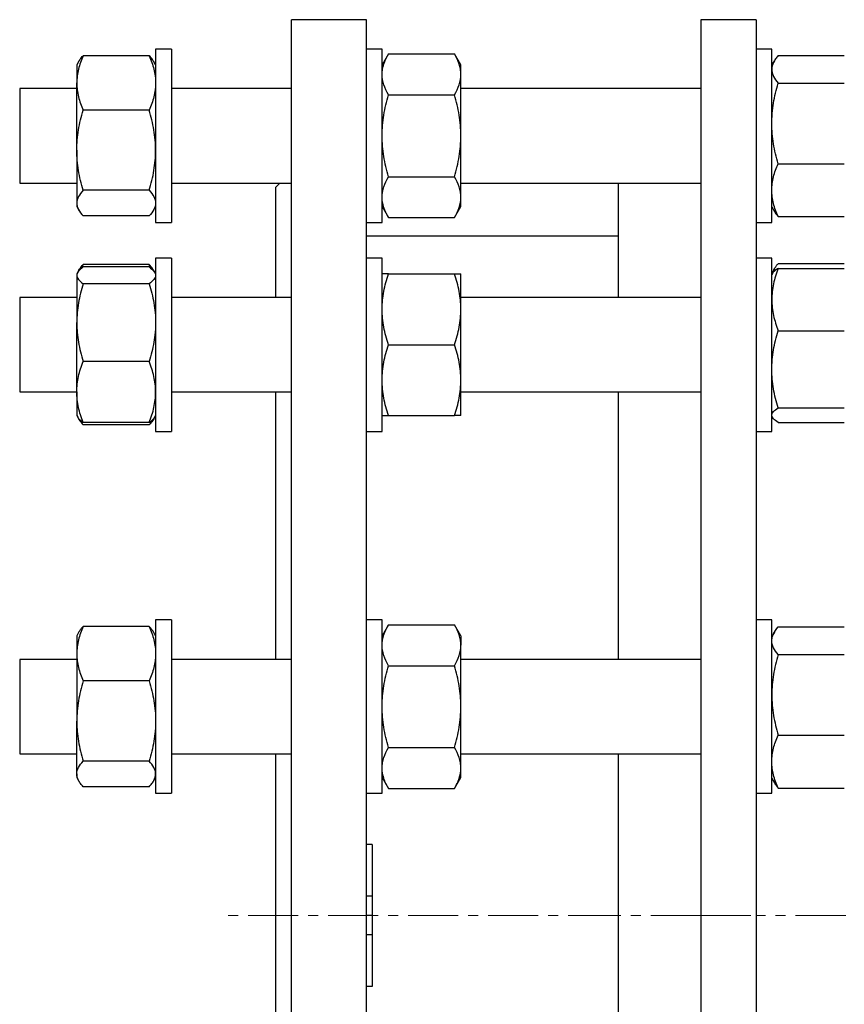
# Model space of a CAD drawing. Header units: millimetres. Extents: x 22 to 961, y 41 to 981.
# Tile 8 of 9: x 556 to 765, y 715 to 965. Entities that reach past the tile are written whole.
import ezdxf

# ---------------------------------------------------------------- set-up
doc = ezdxf.new("R2010")
doc.units = ezdxf.units.MM
doc.linetypes.add('CENTERX2', pattern=[20.32, 12.7, -2.54, 2.54, -2.54])
doc.layers.add('FORMAT', color=7, linetype='Continuous')

msp = doc.modelspace()

# ---------------------------------------------------------------- linework, layer by layer
at = {"color": 7, "linetype": 'Continuous', "lineweight": 25}
for p, q in [((643.66, 965.22), (624.66, 965.22)), ((624.66, 510.22), (624.66, 965.22)), ((643.66, 510.22), (643.66, 965.22)), ((742.6, 965.22), (728.6, 965.22)), ((728.6, 965.22), (728.6, 510.22)), ((742.6, 965.22), (742.6, 510.22)), ((594.16, 957.74), (590.16, 957.74)), ((590.16, 957.74), (590.16, 935.74)), ((594.16, 957.74), (594.16, 935.74)), ((647.66, 957.74), (643.66, 957.74)), ((647.66, 913.74), (647.66, 957.74)), ((746.6, 957.74), (742.6, 957.74)), ((746.6, 913.74), (746.6, 957.74)), ((588.55, 956.08), (571.77, 956.08)), ((649.27, 956.52), (647.66, 953.74)), ((649.27, 956.52), (666.05, 956.52)), ((667.66, 953.74), (666.05, 956.52)), ((748.2, 956.13), (764.99, 956.13)), ((570.71, 954.69), (570.16, 953.74)), ((570.16, 953.74), (570.16, 949.16)), ((590.16, 953.74), (589.61, 954.69)), ((667.66, 951.33), (667.66, 953.74)), ((747.25, 954.81), (746.6, 953.68)), ((746.77, 954.09), (746.6, 953.8)), ((667.66, 935.74), (667.66, 951.33)), ((570.16, 947.74), (555.66, 947.74)), ((555.66, 947.74), (555.66, 923.74)), ((570.16, 932.06), (570.16, 949.16)), ((624.66, 947.74), (594.16, 947.74)), ((728.6, 947.74), (667.66, 947.74)), ((748.2, 949.09), (764.99, 949.09)), ((649.27, 946.13), (666.05, 946.13)), ((588.55, 942.23), (571.77, 942.23)), ((590.16, 935.74), (590.16, 913.74)), ((594.16, 935.74), (594.16, 913.74)), ((667.66, 920.15), (667.66, 935.74)), ((570.16, 932.06), (570.16, 918.64)), ((748.2, 928.64), (764.99, 928.64)), ((649.27, 925.34), (666.05, 925.34)), ((555.66, 923.74), (570.16, 923.74)), ((594.16, 923.74), (624.66, 923.74)), ((621.67, 923.74), (620.66, 922.72)), ((620.66, 894.68), (620.66, 922.72)), ((667.66, 923.74), (728.6, 923.74)), ((707.6, 923.74), (707.6, 894.68)), ((588.55, 921.89), (571.77, 921.89)), ((570.16, 918.64), (570.16, 917.74)), ((570.16, 917.74), (570.71, 916.78)), ((589.61, 916.78), (590.16, 917.74)), ((647.66, 917.74), (649.27, 914.95)), ((666.05, 914.95), (667.66, 917.74)), ((667.66, 917.74), (667.66, 920.15)), ((588.55, 915.39), (571.77, 915.39)), ((746.6, 917.68), (747.25, 916.55)), ((748.2, 915.22), (764.99, 915.22)), ((590.16, 913.74), (594.16, 913.74)), ((643.66, 913.74), (647.66, 913.74)), ((649.27, 914.95), (666.05, 914.95)), ((742.6, 913.74), (746.6, 913.74)), ((707.6, 910.22), (643.66, 910.22)), ((571.42, 902.16), (571.77, 903.03)), ((588.55, 903.03), (571.77, 903.03)), ((588.9, 902.16), (588.55, 903.03)), ((594.16, 904.68), (590.16, 904.68)), ((590.16, 904.68), (590.16, 871.68)), ((594.16, 904.68), (594.16, 871.68)), ((647.66, 904.68), (643.66, 904.68)), ((647.66, 860.68), (647.66, 904.68)), ((746.6, 904.68), (742.6, 904.68)), ((746.6, 860.68), (746.6, 904.68)), ((748.2, 903.3), (764.99, 903.3)), ((570.38, 901.07), (570.16, 900.68)), ((570.16, 900.68), (570.16, 900.3)), ((570.16, 900.3), (570.16, 888.31)), ((570.71, 901.63), (570.43, 901.15)), ((588.55, 902.42), (571.77, 902.42)), ((589.89, 901.15), (589.61, 901.63)), ((590.16, 900.68), (589.93, 901.07)), ((649.27, 900.68), (666.05, 900.68)), ((667.66, 891.68), (667.66, 900.68)), ((747.25, 901.98), (746.6, 900.85)), ((746.76, 900.8), (746.6, 900.51)), ((748.2, 902.07), (764.99, 902.07)), ((588.55, 898.18), (571.77, 898.18)), ((570.16, 894.68), (555.66, 894.68)), ((555.66, 894.68), (555.66, 870.68)), ((624.66, 894.68), (594.16, 894.68)), ((728.6, 894.68), (667.66, 894.68)), ((667.66, 873.68), (667.66, 891.68)), ((570.16, 870.68), (570.16, 888.31)), ((748.2, 886.19), (764.99, 886.19)), ((649.27, 882.68), (666.05, 882.68)), ((588.55, 878.43), (571.77, 878.43)), ((667.66, 864.68), (667.66, 873.68)), ((555.66, 870.68), (570.16, 870.68)), ((570.16, 870.68), (570.16, 864.68)), ((590.16, 871.68), (590.16, 860.68)), ((594.16, 871.68), (594.16, 860.68)), ((594.16, 870.68), (624.66, 870.68)), ((620.66, 802.78), (620.66, 870.68)), ((667.66, 870.68), (728.6, 870.68)), ((707.6, 870.68), (707.6, 802.78)), ((748.2, 866.64), (764.99, 866.64)), ((570.16, 864.68), (570.38, 864.29)), ((570.38, 864.29), (570.71, 863.73)), ((588.55, 862.94), (571.77, 862.94)), ((589.61, 863.73), (589.93, 864.29)), ((589.93, 864.29), (590.16, 864.68)), ((649.27, 864.68), (666.05, 864.68)), ((746.6, 864.51), (746.76, 864.22)), ((748.2, 862.95), (764.99, 862.95)), ((588.55, 862.33), (571.77, 862.33)), ((590.16, 860.68), (594.16, 860.68)), ((643.66, 860.68), (647.66, 860.68)), ((742.6, 860.68), (746.6, 860.68)), ((594.16, 812.78), (590.16, 812.78)), ((590.16, 812.78), (590.16, 771.73)), ((594.16, 812.78), (594.16, 771.73)), ((647.66, 812.78), (643.66, 812.78)), ((647.66, 768.78), (647.66, 812.78)), ((746.6, 812.78), (742.6, 812.78)), ((746.6, 768.78), (746.6, 812.78)), ((588.55, 811.13), (571.77, 811.13)), ((649.27, 811.56), (647.66, 808.78)), ((649.27, 811.56), (666.05, 811.56)), ((667.66, 808.78), (666.05, 811.56)), ((748.2, 811.01), (764.99, 811.01)), ((570.71, 809.73), (570.16, 808.78)), ((570.16, 808.78), (570.16, 804.2)), ((590.16, 808.78), (589.61, 809.73)), ((667.66, 808.78), (667.66, 806.37)), ((747.25, 809.68), (746.6, 808.55)), ((667.66, 790.78), (667.66, 806.37)), ((570.16, 802.78), (555.66, 802.78)), ((555.66, 802.78), (555.66, 778.78)), ((570.16, 804.2), (570.16, 787.1)), ((624.66, 802.78), (594.16, 802.78)), ((728.6, 802.78), (667.66, 802.78)), ((748.2, 803.97), (764.99, 803.97)), ((649.27, 801.17), (666.05, 801.17)), ((588.55, 797.28), (571.77, 797.28)), ((667.66, 775.19), (667.66, 790.78)), ((570.16, 773.68), (570.16, 787.1)), ((748.2, 783.51), (764.99, 783.51)), ((649.27, 780.39), (666.05, 780.39)), ((555.66, 778.78), (570.16, 778.78)), ((594.16, 778.78), (624.66, 778.78)), ((620.66, 696.66), (620.66, 778.78)), ((667.66, 778.78), (728.6, 778.78)), ((707.6, 778.78), (707.6, 696.66)), ((588.55, 776.93), (571.77, 776.93)), ((667.66, 772.78), (667.66, 775.19)), ((570.16, 773.68), (570.16, 772.78)), ((570.16, 772.78), (570.71, 771.83)), ((589.61, 771.83), (590.16, 772.78)), ((647.66, 772.78), (649.27, 770)), ((666.05, 770), (667.66, 772.78)), ((588.55, 770.43), (571.77, 770.43)), ((590.16, 771.73), (590.16, 768.78)), ((594.16, 771.73), (594.16, 768.78)), ((746.6, 772.55), (747.25, 771.42)), ((590.16, 768.78), (594.16, 768.78)), ((643.66, 768.78), (647.66, 768.78)), ((649.27, 770), (666.05, 770)), ((742.6, 768.78), (746.6, 768.78)), ((748.2, 770.1), (764.99, 770.1)), ((645.16, 755.72), (643.66, 755.72)), ((645.16, 755.72), (645.16, 742.61)), ((645.16, 742.61), (643.66, 742.61)), ((645.16, 742.61), (645.16, 737.72)), ((645.16, 737.72), (643.66, 737.72)), ((645.16, 737.72), (645.16, 732.84)), ((645.16, 732.84), (643.66, 732.84)), ((645.16, 732.84), (645.16, 719.72)), ((645.16, 719.72), (643.66, 719.72))]:
    msp.add_line(p, q, dxfattribs=at)
for points, knots in [([(571.77, 956.08), (571.27, 954.95), (570.87, 953.81), (570.31, 951.5), (570.16, 950.34), (570.16, 949.16)], [0, 0, 0, 0, 0.5, 0.5, 1, 1, 1, 1]), ([(570.71, 954.69), (570.79, 954.82), (570.97, 955.12), (571.32, 955.59), (571.62, 955.92), (571.77, 956.08)], [0, 0, 0, 0, 0.2815539, 0.6408224, 1, 1, 1, 1]), ([(588.55, 956.08), (589.04, 954.95), (589.45, 953.81), (590, 951.5), (590.16, 950.34), (590.16, 949.16)], [0, 0, 0, 0, 0.5, 0.5, 1, 1, 1, 1]), ([(589.6, 954.69), (589.53, 954.82), (589.35, 955.12), (588.99, 955.59), (588.7, 955.92), (588.55, 956.08)], [0, 0, 0, 0, 0.281554, 0.640822, 1, 1, 1, 1]), ([(647.66, 951.33), (647.66, 951.55), (647.67, 951.77), (647.7, 952.21), (647.73, 952.43), (647.84, 953.09), (647.95, 953.52), (648.37, 954.82), (648.78, 955.67), (649.27, 956.52)], [0, 0, 0, 0, 0.125, 0.125, 0.25, 0.25, 0.5, 0.5, 1, 1, 1, 1]), ([(667.66, 951.33), (667.66, 951.55), (667.65, 951.77), (667.61, 952.21), (667.58, 952.43), (667.47, 953.09), (667.36, 953.52), (666.94, 954.82), (666.54, 955.67), (666.05, 956.52)], [0, 0, 0, 0, 0.125, 0.125, 0.25, 0.25, 0.5, 0.5, 1, 1, 1, 1]), ([(748.2, 956.13), (747.96, 955.84), (747.73, 955.55), (747.34, 954.97), (747.17, 954.68), (746.75, 953.8), (746.6, 953.21), (746.6, 952.61)], [0, 0, 0, 0, 0.25, 0.25, 0.5, 0.5, 1, 1, 1, 1]), ([(746.78, 954.09), (746.82, 954.16), (746.88, 954.28), (747, 954.4), (747.04, 954.44)], [0, 0, 0, 0, 0.655575, 1, 1, 1, 1]), ([(649.27, 946.13), (648.77, 946.98), (648.37, 947.84), (647.81, 949.57), (647.66, 950.44), (647.66, 951.33)], [0, 0, 0, 0, 0.5, 0.5, 1, 1, 1, 1]), ([(666.05, 946.13), (666.54, 946.98), (666.95, 947.84), (667.5, 949.57), (667.66, 950.44), (667.66, 951.33)], [0, 0, 0, 0, 0.5, 0.5, 1, 1, 1, 1]), ([(746.6, 952.61), (746.6, 952.31), (746.63, 952.02), (746.78, 951.42), (746.89, 951.12), (747.31, 950.24), (747.72, 949.66), (748.2, 949.09)], [0, 0, 0, 0, 0.25, 0.25, 0.5, 0.5, 1, 1, 1, 1]), ([(570.16, 949.16), (570.16, 948.86), (570.17, 948.57), (570.2, 947.98), (570.23, 947.69), (570.34, 946.81), (570.45, 946.23), (570.87, 944.5), (571.28, 943.36), (571.77, 942.23)], [0, 0, 0, 0, 0.125, 0.125, 0.25, 0.25, 0.5, 0.5, 1, 1, 1, 1]), ([(590.16, 949.16), (590.16, 948.86), (590.15, 948.57), (590.11, 947.98), (590.08, 947.69), (589.97, 946.81), (589.86, 946.23), (589.44, 944.5), (589.04, 943.36), (588.55, 942.23)], [0, 0, 0, 0, 0.125, 0.125, 0.25, 0.25, 0.5, 0.5, 1, 1, 1, 1]), ([(746.6, 938.87), (746.6, 939.3), (746.61, 939.74), (746.64, 940.6), (746.67, 941.04), (746.78, 942.33), (746.89, 943.19), (747.31, 945.74), (747.71, 947.42), (748.2, 949.09)], [0, 0, 0, 0, 0.125, 0.125, 0.25, 0.25, 0.5, 0.5, 1, 1, 1, 1]), ([(647.66, 935.74), (647.66, 936.62), (647.7, 937.5), (647.84, 939.27), (647.95, 940.14), (648.38, 942.75), (648.78, 944.45), (649.27, 946.13)], [0, 0, 0, 0, 0.25, 0.25, 0.5, 0.5, 1, 1, 1, 1]), ([(667.66, 935.74), (667.66, 936.62), (667.62, 937.5), (667.47, 939.27), (667.36, 940.14), (666.94, 942.75), (666.54, 944.45), (666.05, 946.13)], [0, 0, 0, 0, 0.25, 0.25, 0.5, 0.5, 1, 1, 1, 1]), ([(570.16, 932.06), (570.16, 932.92), (570.2, 933.79), (570.34, 935.52), (570.45, 936.38), (570.88, 938.92), (571.28, 940.59), (571.77, 942.23)], [0, 0, 0, 0, 0.25, 0.25, 0.5, 0.5, 1, 1, 1, 1]), ([(590.16, 932.06), (590.16, 932.92), (590.12, 933.79), (589.97, 935.52), (589.86, 936.38), (589.44, 938.92), (589.04, 940.59), (588.55, 942.23)], [0, 0, 0, 0, 0.25, 0.25, 0.5, 0.5, 1, 1, 1, 1]), ([(748.2, 928.64), (747.71, 930.31), (747.31, 932), (746.75, 935.4), (746.6, 937.12), (746.6, 938.87)], [0, 0, 0, 0, 0.5, 0.5, 1, 1, 1, 1]), ([(649.27, 925.34), (649.02, 926.19), (648.8, 927.05), (648.4, 928.77), (648.23, 929.63), (647.81, 932.23), (647.66, 933.98), (647.66, 935.74)], [0, 0, 0, 0, 0.25, 0.25, 0.5, 0.5, 1, 1, 1, 1]), ([(666.05, 925.34), (666.29, 926.19), (666.52, 927.05), (666.92, 928.77), (667.09, 929.63), (667.51, 932.23), (667.66, 933.98), (667.66, 935.74)], [0, 0, 0, 0, 0.25, 0.25, 0.5, 0.5, 1, 1, 1, 1]), ([(571.77, 921.89), (571.52, 922.72), (571.3, 923.55), (570.9, 925.24), (570.73, 926.09), (570.31, 928.63), (570.16, 930.34), (570.16, 932.06)], [0, 0, 0, 0, 0.25, 0.25, 0.5, 0.5, 1, 1, 1, 1]), ([(588.55, 921.89), (588.79, 922.72), (589.02, 923.55), (589.42, 925.24), (589.59, 926.09), (590.01, 928.63), (590.16, 930.34), (590.16, 932.06)], [0, 0, 0, 0, 0.25, 0.25, 0.5, 0.5, 1, 1, 1, 1]), ([(746.6, 921.93), (746.6, 922.21), (746.61, 922.5), (746.64, 923.07), (746.67, 923.35), (746.78, 924.2), (746.89, 924.76), (747.31, 926.44), (747.71, 927.54), (748.2, 928.64)], [0, 0, 0, 0, 0.125, 0.125, 0.25, 0.25, 0.5, 0.5, 1, 1, 1, 1]), ([(647.66, 920.15), (647.66, 920.37), (647.67, 920.59), (647.7, 921.03), (647.73, 921.25), (647.84, 921.91), (647.95, 922.34), (648.37, 923.64), (648.78, 924.5), (649.27, 925.34)], [0, 0, 0, 0, 0.125, 0.125, 0.25, 0.25, 0.5, 0.5, 1, 1, 1, 1]), ([(667.66, 920.15), (667.66, 920.37), (667.65, 920.59), (667.61, 921.03), (667.58, 921.25), (667.47, 921.91), (667.36, 922.34), (666.94, 923.64), (666.54, 924.5), (666.05, 925.34)], [0, 0, 0, 0, 0.125, 0.125, 0.25, 0.25, 0.5, 0.5, 1, 1, 1, 1]), ([(571.77, 921.89), (571.27, 921.36), (570.87, 920.82), (570.31, 919.74), (570.16, 919.19), (570.16, 918.64)], [0, 0, 0, 0, 0.5, 0.5, 1, 1, 1, 1]), ([(588.55, 921.89), (589.04, 921.36), (589.45, 920.82), (590, 919.74), (590.16, 919.19), (590.16, 918.64)], [0, 0, 0, 0, 0.5, 0.5, 1, 1, 1, 1]), ([(748.2, 915.22), (747.71, 916.32), (747.31, 917.42), (746.75, 919.66), (746.6, 920.79), (746.6, 921.93)], [0, 0, 0, 0, 0.5, 0.5, 1, 1, 1, 1]), ([(570.16, 918.64), (570.16, 918.5), (570.17, 918.36), (570.2, 918.09), (570.23, 917.95), (570.34, 917.54), (570.45, 917.27), (570.87, 916.45), (571.28, 915.92), (571.77, 915.39)], [0, 0, 0, 0, 0.125, 0.125, 0.25, 0.25, 0.5, 0.5, 1, 1, 1, 1]), ([(590.16, 918.64), (590.16, 918.5), (590.15, 918.36), (590.11, 918.09), (590.08, 917.95), (589.97, 917.54), (589.86, 917.27), (589.44, 916.45), (589.04, 915.92), (588.55, 915.39)], [0, 0, 0, 0, 0.125, 0.125, 0.25, 0.25, 0.5, 0.5, 1, 1, 1, 1]), ([(649.27, 914.95), (648.77, 915.8), (648.37, 916.66), (647.81, 918.39), (647.66, 919.26), (647.66, 920.15)], [0, 0, 0, 0, 0.5, 0.5, 1, 1, 1, 1]), ([(666.05, 914.95), (666.54, 915.8), (666.95, 916.66), (667.5, 918.39), (667.66, 919.26), (667.66, 920.15)], [0, 0, 0, 0, 0.5, 0.5, 1, 1, 1, 1]), ([(747.25, 916.55), (747.25, 916.54), (747.36, 916.32), (747.67, 915.87), (748.03, 915.44), (748.2, 915.22)], [0, 0, 0, 0, 0.005494, 0.502722, 1, 1, 1, 1]), ([(570.71, 901.63), (570.79, 901.76), (570.97, 902.06), (571.32, 902.53), (571.62, 902.86), (571.77, 903.03)], [0, 0, 0, 0, 0.281554, 0.640822, 1, 1, 1, 1]), ([(589.6, 901.63), (589.53, 901.76), (589.35, 902.06), (588.99, 902.53), (588.7, 902.86), (588.55, 903.03)], [0, 0, 0, 0, 0.281554, 0.640822, 1, 1, 1, 1]), ([(746.74, 900.75), (746.77, 900.88), (746.85, 901.19), (747.07, 901.67), (747.38, 902.22), (747.76, 902.76), (748.06, 903.12), (748.2, 903.3)], [0, 0, 0, 0, 0.144949, 0.355819, 0.570499, 0.785277, 1, 1, 1, 1]), ([(571.77, 902.42), (571.27, 902.07), (570.87, 901.73), (570.31, 901.02), (570.16, 900.66), (570.16, 900.3)], [0, 0, 0, 0, 0.5, 0.5, 1, 1, 1, 1]), ([(570.16, 900.3), (570.16, 900.21), (570.17, 900.12), (570.2, 899.94), (570.23, 899.85), (570.34, 899.58), (570.45, 899.4), (570.87, 898.87), (571.28, 898.52), (571.77, 898.18)], [0, 0, 0, 0, 0.125, 0.125, 0.25, 0.25, 0.5, 0.5, 1, 1, 1, 1]), ([(588.55, 902.42), (589.04, 902.07), (589.45, 901.73), (590, 901.02), (590.16, 900.66), (590.16, 900.3)], [0, 0, 0, 0, 0.5, 0.5, 1, 1, 1, 1]), ([(590.16, 900.3), (590.16, 900.21), (590.15, 900.12), (590.11, 899.94), (590.08, 899.85), (589.97, 899.58), (589.86, 899.4), (589.44, 898.87), (589.04, 898.52), (588.55, 898.18)], [0, 0, 0, 0, 0.125, 0.125, 0.25, 0.25, 0.5, 0.5, 1, 1, 1, 1]), ([(647.66, 891.68), (647.66, 892.06), (647.67, 892.44), (647.7, 893.21), (647.73, 893.59), (647.84, 894.73), (647.95, 895.48), (648.37, 897.73), (648.78, 899.21), (649.27, 900.68)], [0, 0, 0, 0, 0.125, 0.125, 0.25, 0.25, 0.5, 0.5, 1, 1, 1, 1]), ([(649.27, 900.68), (648.77, 900.68), (648.37, 900.68), (647.81, 900.68), (647.66, 900.68), (647.66, 900.68)], [0, 0, 0, 0, 0.5, 0.5, 1, 1, 1, 1]), ([(667.66, 891.68), (667.66, 892.06), (667.65, 892.44), (667.61, 893.21), (667.58, 893.59), (667.47, 894.73), (667.36, 895.48), (666.94, 897.73), (666.54, 899.21), (666.05, 900.68)], [0, 0, 0, 0, 0.125, 0.125, 0.25, 0.25, 0.5, 0.5, 1, 1, 1, 1]), ([(666.05, 900.68), (666.54, 900.68), (666.95, 900.68), (667.5, 900.68), (667.66, 900.68), (667.66, 900.68)], [0, 0, 0, 0, 0.5, 0.5, 1, 1, 1, 1]), ([(748.2, 902.07), (747.96, 901.42), (747.73, 900.77), (747.34, 899.45), (747.17, 898.79), (746.75, 896.81), (746.6, 895.47), (746.6, 894.13)], [0, 0, 0, 0, 0.25, 0.25, 0.5, 0.5, 1, 1, 1, 1]), ([(748.2, 902.07), (748.05, 901.97), (747.74, 901.77), (747.34, 901.47), (747.03, 901.16), (746.83, 900.94), (746.78, 900.82), (746.77, 900.8)], [0, 0, 0, 0, 0.238547, 0.477162, 0.715652, 0.958646, 1, 1, 1, 1]), ([(571.77, 898.18), (571.27, 896.56), (570.87, 894.94), (570.31, 891.65), (570.16, 889.99), (570.16, 888.31)], [0, 0, 0, 0, 0.5, 0.5, 1, 1, 1, 1]), ([(588.55, 898.18), (589.04, 896.56), (589.45, 894.94), (590, 891.65), (590.16, 889.99), (590.16, 888.31)], [0, 0, 0, 0, 0.5, 0.5, 1, 1, 1, 1]), ([(746.6, 894.13), (746.6, 893.46), (746.63, 892.79), (746.78, 891.43), (746.89, 890.77), (747.31, 888.78), (747.72, 887.48), (748.2, 886.19)], [0, 0, 0, 0, 0.25, 0.25, 0.5, 0.5, 1, 1, 1, 1]), ([(649.27, 882.68), (648.77, 884.15), (648.37, 885.63), (647.81, 888.63), (647.66, 890.15), (647.66, 891.68)], [0, 0, 0, 0, 0.5, 0.5, 1, 1, 1, 1]), ([(666.05, 882.68), (666.54, 884.15), (666.95, 885.63), (667.5, 888.63), (667.66, 890.15), (667.66, 891.68)], [0, 0, 0, 0, 0.5, 0.5, 1, 1, 1, 1]), ([(570.16, 888.31), (570.16, 887.89), (570.17, 887.47), (570.2, 886.63), (570.23, 886.21), (570.34, 884.96), (570.45, 884.13), (570.87, 881.67), (571.28, 880.04), (571.77, 878.43)], [0, 0, 0, 0, 0.125, 0.125, 0.25, 0.25, 0.5, 0.5, 1, 1, 1, 1]), ([(590.16, 888.31), (590.16, 887.89), (590.15, 887.47), (590.11, 886.63), (590.08, 886.21), (589.97, 884.96), (589.86, 884.13), (589.44, 881.67), (589.04, 880.04), (588.55, 878.43)], [0, 0, 0, 0, 0.125, 0.125, 0.25, 0.25, 0.5, 0.5, 1, 1, 1, 1]), ([(746.6, 876.42), (746.6, 876.83), (746.61, 877.25), (746.64, 878.08), (746.67, 878.49), (746.78, 879.73), (746.89, 880.55), (747.31, 882.99), (747.71, 884.6), (748.2, 886.19)], [0, 0, 0, 0, 0.125, 0.125, 0.25, 0.25, 0.5, 0.5, 1, 1, 1, 1]), ([(647.66, 873.68), (647.66, 874.44), (647.7, 875.21), (647.84, 876.74), (647.95, 877.5), (648.38, 879.75), (648.78, 881.22), (649.27, 882.68)], [0, 0, 0, 0, 0.25, 0.25, 0.5, 0.5, 1, 1, 1, 1]), ([(667.66, 873.68), (667.66, 874.44), (667.62, 875.21), (667.47, 876.74), (667.36, 877.5), (666.94, 879.75), (666.54, 881.22), (666.05, 882.68)], [0, 0, 0, 0, 0.25, 0.25, 0.5, 0.5, 1, 1, 1, 1]), ([(570.16, 870.68), (570.16, 871.34), (570.2, 872), (570.34, 873.32), (570.45, 873.97), (570.88, 875.91), (571.28, 877.18), (571.77, 878.43)], [0, 0, 0, 0, 0.25, 0.25, 0.5, 0.5, 1, 1, 1, 1]), ([(590.16, 870.68), (590.16, 871.34), (590.12, 872), (589.97, 873.32), (589.86, 873.97), (589.44, 875.91), (589.04, 877.18), (588.55, 878.43)], [0, 0, 0, 0, 0.25, 0.25, 0.5, 0.5, 1, 1, 1, 1]), ([(748.2, 866.64), (747.71, 868.24), (747.31, 869.85), (746.75, 873.11), (746.6, 874.75), (746.6, 876.42)], [0, 0, 0, 0, 0.5, 0.5, 1, 1, 1, 1]), ([(649.27, 864.68), (649.02, 865.41), (648.8, 866.15), (648.4, 867.64), (648.23, 868.39), (647.81, 870.65), (647.66, 872.16), (647.66, 873.68)], [0, 0, 0, 0, 0.25, 0.25, 0.5, 0.5, 1, 1, 1, 1]), ([(666.05, 864.68), (666.29, 865.41), (666.52, 866.15), (666.92, 867.64), (667.09, 868.39), (667.51, 870.65), (667.66, 872.16), (667.66, 873.68)], [0, 0, 0, 0, 0.25, 0.25, 0.5, 0.5, 1, 1, 1, 1]), ([(571.77, 862.94), (571.52, 863.57), (571.3, 864.2), (570.9, 865.49), (570.73, 866.13), (570.31, 868.07), (570.16, 869.37), (570.16, 870.68)], [0, 0, 0, 0, 0.25, 0.25, 0.5, 0.5, 1, 1, 1, 1]), ([(588.55, 862.94), (588.79, 863.57), (589.02, 864.2), (589.42, 865.49), (589.59, 866.13), (590.01, 868.07), (590.16, 869.37), (590.16, 870.68)], [0, 0, 0, 0, 0.25, 0.25, 0.5, 0.5, 1, 1, 1, 1]), ([(746.6, 864.8), (746.6, 864.87), (746.61, 864.95), (746.64, 865.11), (746.67, 865.19), (746.78, 865.42), (746.89, 865.57), (747.31, 866.03), (747.71, 866.34), (748.2, 866.64)], [0, 0, 0, 0, 0.125, 0.125, 0.25, 0.25, 0.5, 0.5, 1, 1, 1, 1]), ([(571.77, 862.94), (571.61, 863.05), (571.3, 863.28), (570.91, 863.63), (570.59, 863.96), (570.45, 864.19), (570.39, 864.29)], [0, 0, 0, 0, 0.25671, 0.513492, 0.77014, 1, 1, 1, 1]), ([(570.53, 864.07), (570.57, 863.99), (570.68, 863.75), (570.95, 863.33), (571.32, 862.83), (571.62, 862.5), (571.77, 862.33)], [0, 0, 0, 0, 0.132022, 0.421285, 0.710679, 1, 1, 1, 1]), ([(588.55, 862.94), (588.71, 863.05), (589.02, 863.28), (589.41, 863.63), (589.72, 863.96), (589.86, 864.19), (589.93, 864.29)], [0, 0, 0, 0, 0.25671, 0.513492, 0.77014, 1, 1, 1, 1]), ([(589.78, 864.07), (589.75, 863.99), (589.63, 863.75), (589.37, 863.33), (588.99, 862.83), (588.7, 862.5), (588.55, 862.33)], [0, 0, 0, 0, 0.132022, 0.421285, 0.710679, 1, 1, 1, 1]), ([(647.66, 864.68), (647.66, 864.68), (647.67, 864.68), (647.7, 864.68), (647.73, 864.68), (647.84, 864.68), (647.95, 864.68), (648.37, 864.68), (648.78, 864.68), (649.27, 864.68)], [0, 0, 0, 0, 0.125, 0.125, 0.25, 0.25, 0.5, 0.5, 1, 1, 1, 1]), ([(667.66, 864.68), (667.66, 864.68), (667.65, 864.68), (667.61, 864.68), (667.58, 864.68), (667.47, 864.68), (667.36, 864.68), (666.94, 864.68), (666.54, 864.68), (666.05, 864.68)], [0, 0, 0, 0, 0.125, 0.125, 0.25, 0.25, 0.5, 0.5, 1, 1, 1, 1]), ([(748.2, 862.95), (747.71, 863.26), (747.31, 863.56), (746.75, 864.17), (746.6, 864.48), (746.6, 864.8)], [0, 0, 0, 0, 0.5, 0.5, 1, 1, 1, 1]), ([(571.77, 811.13), (571.27, 809.99), (570.87, 808.85), (570.31, 806.55), (570.16, 805.38), (570.16, 804.2)], [0, 0, 0, 0, 0.5, 0.5, 1, 1, 1, 1]), ([(570.72, 809.73), (570.75, 809.79), (570.89, 810.06), (571.23, 810.52), (571.59, 810.93), (571.77, 811.13)], [0, 0, 0, 0, 0.127104, 0.56353, 1, 1, 1, 1]), ([(588.55, 811.13), (589.04, 809.99), (589.45, 808.85), (590, 806.55), (590.16, 805.38), (590.16, 804.2)], [0, 0, 0, 0, 0.5, 0.5, 1, 1, 1, 1]), ([(589.6, 809.73), (589.57, 809.79), (589.43, 810.06), (589.08, 810.52), (588.73, 810.93), (588.55, 811.13)], [0, 0, 0, 0, 0.127104, 0.56353, 1, 1, 1, 1]), ([(647.66, 806.37), (647.66, 806.59), (647.67, 806.81), (647.7, 807.25), (647.73, 807.47), (647.84, 808.13), (647.95, 808.56), (648.37, 809.86), (648.78, 810.72), (649.27, 811.56)], [0, 0, 0, 0, 0.125, 0.125, 0.25, 0.25, 0.5, 0.5, 1, 1, 1, 1]), ([(667.66, 806.37), (667.66, 806.59), (667.65, 806.81), (667.61, 807.25), (667.58, 807.47), (667.47, 808.13), (667.36, 808.56), (666.94, 809.86), (666.54, 810.72), (666.05, 811.56)], [0, 0, 0, 0, 0.125, 0.125, 0.25, 0.25, 0.5, 0.5, 1, 1, 1, 1]), ([(746.6, 807.49), (746.6, 807.64), (746.61, 807.79), (746.64, 808.09), (746.67, 808.23), (746.78, 808.68), (746.89, 808.97), (747.31, 809.85), (747.71, 810.43), (748.2, 811.01)], [0, 0, 0, 0, 0.125, 0.125, 0.25, 0.25, 0.5, 0.5, 1, 1, 1, 1]), ([(649.27, 801.17), (648.77, 802.02), (648.37, 802.88), (647.81, 804.61), (647.66, 805.48), (647.66, 806.37)], [0, 0, 0, 0, 0.5, 0.5, 1, 1, 1, 1]), ([(666.05, 801.17), (666.54, 802.02), (666.95, 802.88), (667.5, 804.61), (667.66, 805.48), (667.66, 806.37)], [0, 0, 0, 0, 0.5, 0.5, 1, 1, 1, 1]), ([(748.2, 803.97), (747.71, 804.54), (747.31, 805.12), (746.75, 806.3), (746.6, 806.89), (746.6, 807.49)], [0, 0, 0, 0, 0.5, 0.5, 1, 1, 1, 1]), ([(570.16, 804.2), (570.16, 803.91), (570.17, 803.61), (570.2, 803.02), (570.23, 802.73), (570.34, 801.86), (570.45, 801.28), (570.87, 799.55), (571.28, 798.41), (571.77, 797.28)], [0, 0, 0, 0, 0.125, 0.125, 0.25, 0.25, 0.5, 0.5, 1, 1, 1, 1]), ([(590.16, 804.2), (590.16, 803.91), (590.15, 803.61), (590.11, 803.02), (590.08, 802.73), (589.97, 801.86), (589.86, 801.28), (589.44, 799.55), (589.04, 798.41), (588.55, 797.28)], [0, 0, 0, 0, 0.125, 0.125, 0.25, 0.25, 0.5, 0.5, 1, 1, 1, 1]), ([(748.2, 803.97), (747.96, 803.14), (747.73, 802.3), (747.34, 800.6), (747.17, 799.75), (746.75, 797.19), (746.6, 795.47), (746.6, 793.74)], [0, 0, 0, 0, 0.25, 0.25, 0.5, 0.5, 1, 1, 1, 1]), ([(647.66, 790.78), (647.66, 791.22), (647.67, 791.66), (647.7, 792.55), (647.73, 792.99), (647.84, 794.3), (647.95, 795.17), (648.37, 797.77), (648.78, 799.48), (649.27, 801.17)], [0, 0, 0, 0, 0.125, 0.125, 0.25, 0.25, 0.5, 0.5, 1, 1, 1, 1]), ([(667.66, 790.78), (667.66, 791.22), (667.65, 791.66), (667.61, 792.55), (667.58, 792.99), (667.47, 794.3), (667.36, 795.17), (666.94, 797.77), (666.54, 799.48), (666.05, 801.17)], [0, 0, 0, 0, 0.125, 0.125, 0.25, 0.25, 0.5, 0.5, 1, 1, 1, 1]), ([(571.77, 797.28), (571.27, 795.61), (570.87, 793.94), (570.31, 790.55), (570.16, 788.84), (570.16, 787.1)], [0, 0, 0, 0, 0.5, 0.5, 1, 1, 1, 1]), ([(588.55, 797.28), (589.04, 795.61), (589.45, 793.94), (590, 790.55), (590.16, 788.84), (590.16, 787.1)], [0, 0, 0, 0, 0.5, 0.5, 1, 1, 1, 1]), ([(746.6, 793.74), (746.6, 792.88), (746.63, 792.01), (746.78, 790.26), (746.89, 789.4), (747.31, 786.84), (747.72, 785.17), (748.2, 783.51)], [0, 0, 0, 0, 0.25, 0.25, 0.5, 0.5, 1, 1, 1, 1]), ([(649.27, 780.39), (648.77, 782.09), (648.37, 783.8), (647.81, 787.26), (647.66, 789.01), (647.66, 790.78)], [0, 0, 0, 0, 0.5, 0.5, 1, 1, 1, 1]), ([(666.05, 780.39), (666.54, 782.09), (666.95, 783.8), (667.5, 787.26), (667.66, 789.01), (667.66, 790.78)], [0, 0, 0, 0, 0.5, 0.5, 1, 1, 1, 1]), ([(570.16, 787.1), (570.16, 786.67), (570.17, 786.24), (570.2, 785.37), (570.23, 784.94), (570.34, 783.66), (570.45, 782.81), (570.87, 780.26), (571.28, 778.59), (571.77, 776.93)], [0, 0, 0, 0, 0.125, 0.125, 0.25, 0.25, 0.5, 0.5, 1, 1, 1, 1]), ([(590.16, 787.1), (590.16, 786.67), (590.15, 786.24), (590.11, 785.37), (590.08, 784.94), (589.97, 783.66), (589.86, 782.81), (589.44, 780.26), (589.04, 778.59), (588.55, 776.93)], [0, 0, 0, 0, 0.125, 0.125, 0.25, 0.25, 0.5, 0.5, 1, 1, 1, 1]), ([(746.6, 776.8), (746.6, 777.09), (746.61, 777.37), (746.64, 777.94), (746.67, 778.23), (746.78, 779.08), (746.89, 779.64), (747.31, 781.31), (747.71, 782.42), (748.2, 783.51)], [0, 0, 0, 0, 0.125, 0.125, 0.25, 0.25, 0.5, 0.5, 1, 1, 1, 1]), ([(647.66, 775.19), (647.66, 775.63), (647.7, 776.07), (647.84, 776.96), (647.95, 777.4), (648.38, 778.7), (648.78, 779.55), (649.27, 780.39)], [0, 0, 0, 0, 0.25, 0.25, 0.5, 0.5, 1, 1, 1, 1]), ([(667.66, 775.19), (667.66, 775.63), (667.62, 776.07), (667.47, 776.96), (667.36, 777.4), (666.94, 778.7), (666.54, 779.55), (666.05, 780.39)], [0, 0, 0, 0, 0.25, 0.25, 0.5, 0.5, 1, 1, 1, 1]), ([(570.16, 773.68), (570.16, 773.96), (570.2, 774.23), (570.34, 774.79), (570.45, 775.06), (570.88, 775.87), (571.28, 776.4), (571.77, 776.93)], [0, 0, 0, 0, 0.25, 0.25, 0.5, 0.5, 1, 1, 1, 1]), ([(590.16, 773.68), (590.16, 773.96), (590.12, 774.23), (589.97, 774.79), (589.86, 775.06), (589.44, 775.87), (589.04, 776.4), (588.55, 776.93)], [0, 0, 0, 0, 0.25, 0.25, 0.5, 0.5, 1, 1, 1, 1]), ([(649.27, 770), (649.02, 770.42), (648.8, 770.85), (648.4, 771.71), (648.23, 772.14), (647.81, 773.44), (647.66, 774.31), (647.66, 775.19)], [0, 0, 0, 0, 0.25, 0.25, 0.5, 0.5, 1, 1, 1, 1]), ([(666.05, 770), (666.29, 770.42), (666.52, 770.85), (666.92, 771.71), (667.09, 772.14), (667.51, 773.44), (667.66, 774.31), (667.66, 775.19)], [0, 0, 0, 0, 0.25, 0.25, 0.5, 0.5, 1, 1, 1, 1]), ([(748.2, 770.1), (747.71, 771.19), (747.31, 772.3), (746.75, 774.53), (746.6, 775.66), (746.6, 776.8)], [0, 0, 0, 0, 0.5, 0.5, 1, 1, 1, 1]), ([(571.77, 770.43), (571.52, 770.7), (571.3, 770.97), (570.9, 771.5), (570.73, 771.77), (570.31, 772.59), (570.16, 773.13), (570.16, 773.68)], [0, 0, 0, 0, 0.25, 0.25, 0.5, 0.5, 1, 1, 1, 1]), ([(588.55, 770.43), (588.79, 770.7), (589.02, 770.97), (589.42, 771.5), (589.59, 771.77), (590.01, 772.59), (590.16, 773.13), (590.16, 773.68)], [0, 0, 0, 0, 0.25, 0.25, 0.5, 0.5, 1, 1, 1, 1]), ([(747.26, 771.42), (747.3, 771.34), (747.45, 771.08), (747.76, 770.63), (748.06, 770.27), (748.2, 770.1)], [0, 0, 0, 0, 0.180975, 0.590539, 1, 1, 1, 1])]:
    msp.add_open_spline(points, degree=3, knots=knots, dxfattribs=at)
at = {"layer": 'FORMAT', "linetype": 'CENTERX2', "lineweight": 18}
for p, q in [((707.6, 737.72), (608, 737.72)), ((728.6, 737.72), (707.6, 737.72)), ((728.6, 737.72), (742.6, 737.72)), ((907.58, 737.72), (742.6, 737.72))]:
    msp.add_line(p, q, dxfattribs=at)

doc.saveas('drawing.dxf')
